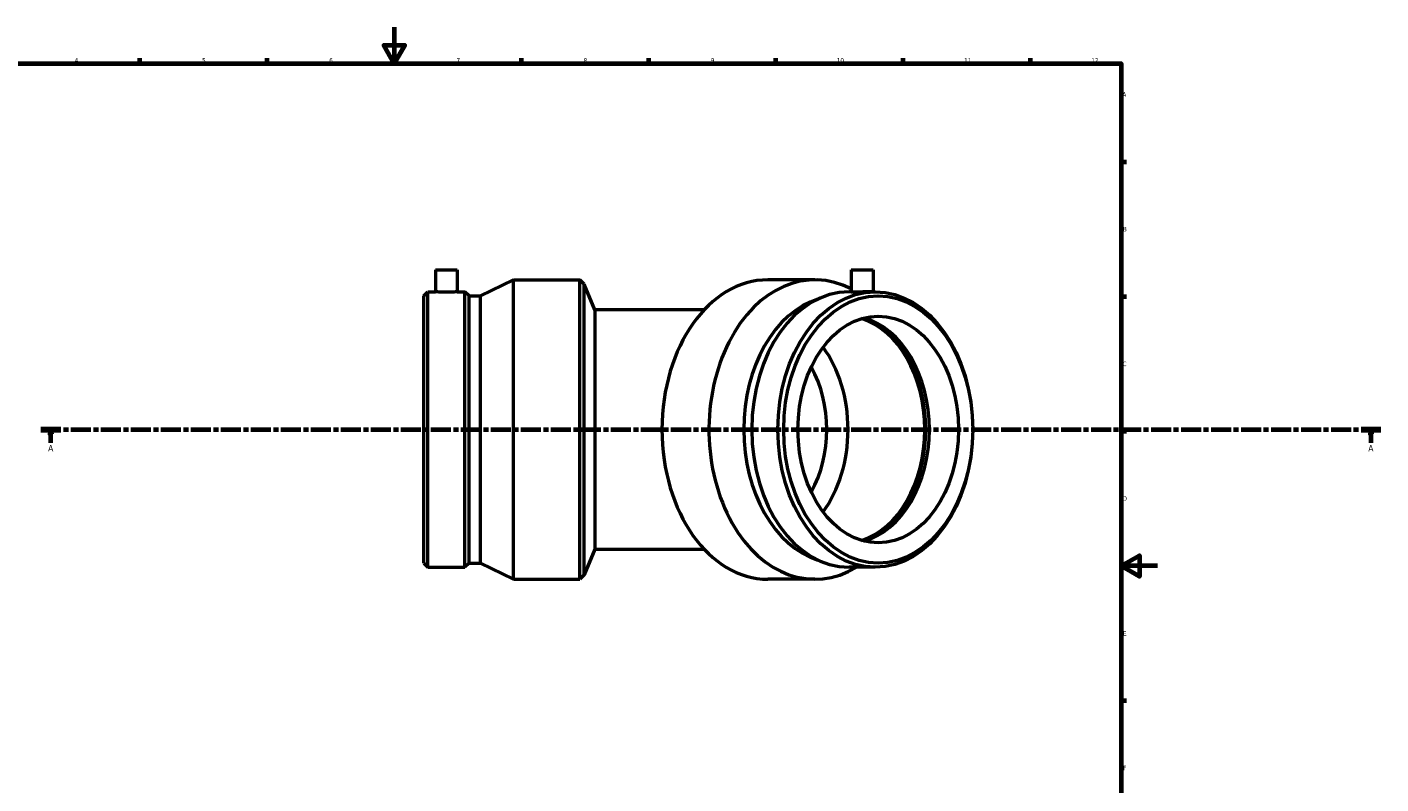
# Model space of a CAD drawing. Header units: millimetres. Extents: x -416 to 1463, y -239 to 1241.
# Tile 4 of 6: x 218 to 964, y 177 to 594. Entities that reach past the tile are written whole.
import ezdxf

# ---------------------------------------------------------------- set-up
doc = ezdxf.new("R2010")
doc.units = ezdxf.units.MM
doc.linetypes.add('CHAIN', pattern=[0.3543, 0.2362, -0.0295, 0.0591, -0.0295])
for name, color, linetype, lineweight in [('Border (ISO)', 7, 'Continuous', 70), ('Section Line (ISO)', 7, 'CHAIN', 70), ('Visible (ISO)', 7, 'Continuous', 50)]:
    doc.layers.add(name, color=color, linetype=linetype, lineweight=lineweight)
doc.styles.add('Label Text (ISO)', font='tahoma.ttf')
doc.styles.add('Note Text (ISO)', font='tahoma.ttf')

# ---------------------------------------------------------------- blocks, each defined once
blk = doc.blocks.new('Borders Default Border')
at = {"layer": 'Border (ISO)'}
for p, q in [((280.33, 574), (280.33, 576.9)), ((350.42, 574), (350.42, 576.9)), ((490.58, 574), (490.58, 576.9)), ((560.67, 574), (560.67, 576.9)), ((630.75, 574), (630.75, 576.9)), ((700.83, 574), (700.83, 576.9)), ((770.92, 574), (770.92, 576.9)), ((821, 519.75), (823.9, 519.75)), ((821, 445.5), (823.9, 445.5)), ((821, 371.25), (823.9, 371.25)), ((821, 222.75), (823.9, 222.75))]:
    blk.add_line(p, q, dxfattribs=at)
at = {"layer": 'Border (ISO)', "flags": 128}
for points in [[(420.5, 594), (420.5, 574), (414.73, 584), (426.27, 584), (420.5, 574)], [(20, 20), (20, 574), (821, 574), (821, 20), (20, 20)], [(841, 297), (821, 297), (831, 302.77), (831, 291.23), (821, 297)]]:
    blk.add_lwpolyline(points, dxfattribs=at)
at = {"layer": 'Border (ISO)', "color": 232, "true_color": 0xca0064, "char_height": 2.5, "attachment_point": 7, "style": 'Note Text (ISO)'}
for s, insert in [('4', (244.42, 574.4)), ('5', (314.64, 574.35)), ('6', (384.66, 574.35)), ('7', (454.77, 574.4)), ('8', (524.81, 574.34)), ('9', (594.88, 574.35)), ('10', (664.29, 574.35)), ('11', (734.37, 574.4)), ('12', (804.46, 574.4)), ('A', (821.59, 555.62)), ('B', (821.89, 481.37)), ('C', (821.73, 407.08)), ('D', (821.73, 332.88)), ('E', (821.94, 258.63)), ('F', (822, 184.38))]:
    blk.add_mtext(s, dxfattribs=dict(at, insert=insert))
blk = doc.blocks.new('2dTransSection0')
at = {"layer": 'Section Line (ISO)', "linetype": 'CHAIN', "ltscale": 46.650017}
blk.add_line((225.84, 372.18), (964.01, 372.18), dxfattribs=at)
at = {"layer": 'Section Line (ISO)', "linetype": 'Continuous', "lineweight": 140}
for p, q in [((225.84, 372.18), (236.77, 372.18)), ((953.08, 372.18), (964.01, 372.18))]:
    blk.add_line(p, q, dxfattribs=at)
at = {"layer": 'Section Line (ISO)', "linetype": 'Continuous'}
for p, q in [((231.31, 372.18), (230.81, 369.68)), ((230.81, 369.68), (231.81, 369.68)), ((231.31, 369.68), (231.31, 372.18)), ((231.81, 369.68), (231.31, 372.18)), ((231.31, 364.77), (231.31, 369.68)), ((958.55, 372.18), (958.05, 369.68)), ((958.05, 369.68), (959.05, 369.68)), ((958.55, 369.68), (958.55, 372.18)), ((959.05, 369.68), (958.55, 372.18)), ((958.55, 364.77), (958.55, 369.68))]:
    blk.add_line(p, q, dxfattribs=at)
at = {"layer": 'Section Line (ISO)', "linetype": 'Continuous', "flags": 128}
for points in [[(231.81, 369.68), (231.31, 372.18), (230.81, 369.68), (231.81, 369.68)], [(959.05, 369.68), (958.55, 372.18), (958.05, 369.68), (959.05, 369.68)]]:
    blk.add_lwpolyline(points, dxfattribs=at)
at = {"layer": 'Section Line (ISO)'}
for points in [[(231.81, 369.68), (231.31, 372.18), (230.81, 369.68), (231.81, 369.68)], [(959.05, 369.68), (958.55, 372.18), (958.05, 369.68), (959.05, 369.68)]]:
    blk.add_solid(points, dxfattribs=at)
at = {"layer": 'Section Line (ISO)', "char_height": 3.5, "attachment_point": 7, "style": 'Label Text (ISO)'}
for insert in [(229.82, 360.18), (957.06, 360.18)]:
    blk.add_mtext('A', dxfattribs=dict(at, insert=insert))

msp = doc.modelspace()

# ---------------------------------------------------------------- linework, layer by layer
at = {"layer": 'Visible (ISO)'}
for p, q in [((443.216, 460.177), (455.216, 460.177)), ((443.216, 460.177), (443.216, 448.077)), ((455.216, 460.177), (455.216, 448.077)), ((672.259, 460.177), (684.259, 460.177)), ((672.259, 460.177), (672.259, 447.959)), ((684.259, 460.177), (684.259, 448.077)), ((436.746, 445.8), (439.023, 448.077)), ((439.023, 296.277), (439.023, 448.077)), ((439.023, 448.077), (443.216, 448.077)), ((455.216, 448.077), (459.409, 448.077)), ((459.409, 296.277), (459.409, 448.077)), ((461.686, 445.8), (459.409, 448.077)), ((467.921, 445.8), (486.106, 454.677)), ((486.106, 289.677), (486.106, 454.677)), ((486.106, 454.677), (522.746, 454.677)), ((522.746, 289.677), (522.746, 454.677)), ((525.162, 452.261), (522.746, 454.677)), ((525.162, 292.094), (525.162, 452.261)), ((530.996, 438.177), (525.162, 452.261)), ((652.173, 454.677), (626.265, 454.677)), ((672.259, 448.077), (671.051, 448.077)), ((685.466, 448.077), (682.501, 448.077)), ((436.746, 298.554), (436.746, 445.8)), ((461.686, 298.554), (461.686, 445.8)), ((461.686, 445.8), (467.921, 445.8)), ((467.921, 298.554), (467.921, 445.8)), ((530.996, 438.177), (530.996, 306.177)), ((591.263, 438.177), (530.996, 438.177)), ((530.996, 306.177), (525.162, 292.094)), ((530.996, 306.177), (591.263, 306.177)), ((436.746, 298.554), (439.023, 296.277)), ((461.686, 298.554), (459.409, 296.277)), ((461.686, 298.554), (467.921, 298.554)), ((467.921, 298.554), (486.106, 289.677)), ((439.023, 296.277), (459.409, 296.277)), ((525.162, 292.094), (522.746, 289.677)), ((685.466, 296.277), (671.051, 296.277)), ((486.106, 289.677), (522.746, 289.677)), ((652.173, 289.677), (626.265, 289.677))]:
    msp.add_line(p, q, dxfattribs=at)
for centre, major_axis, start_param, end_param in [((652.173, 372.177), (0, -82.5), 2.7900965, 6.6859011), ((626.265, 372.177), (0, -82.5), 3.1415927, 6.2831853), ((671.051, 372.177), (0, -75.9), 3.1415927, 6.2831853), ((665.032, 372.177), (0, -73.623), 3.3570901, 6.0676879), ((668.558, 372.177), (0, 62.5), 3.3526679, 6.0721101), ((671.051, 372.177), (0, 62.5), 3.3239049, 6.100873), ((668.558, 372.177), (0, 63.249), 3.383104, 6.041674), ((626.265, 372.177), (0, -62.5), 0.7587295, 2.3828631), ((620.431, 372.177), (0, -54.25), 0.8858843, 2.2557084)]:
    msp.add_ellipse(centre, major_axis=major_axis, ratio=0.7071068, start_param=start_param, end_param=end_param, dxfattribs=at)
for centre, major_axis in [((685.466, 372.177), (0, -75.9)), ((687.076, 372.177), (0, -73.623)), ((687.076, 372.177), (0, -62.5))]:
    msp.add_ellipse(centre, major_axis=major_axis, ratio=0.7071068, dxfattribs=at)
for points, knots in [([(455.216, 448.077), (455.216, 448.077), (455.065, 448.065), (454.453, 448.02), (453.991, 447.989), (452.926, 447.929), (452.251, 447.897), (450.773, 447.852), (449.969, 447.84), (448.462, 447.84), (447.658, 447.852), (446.18, 447.897), (445.506, 447.929), (444.441, 447.989), (443.979, 448.02), (443.366, 448.065), (443.216, 448.077), (443.216, 448.077)], [0.904453, 0.904453, 0.904453, 0.904453, 1.1305661, 1.1305661, 1.3566792, 1.3566792, 1.5827926, 1.5827926, 1.808906, 1.808906, 2.0350194, 2.0350194, 2.2611328, 2.2611328, 2.4872459, 2.4872459, 2.713359, 2.713359, 2.713359, 2.713359]), ([(674.016, 447.84), (673.483, 447.84), (673.021, 447.852), (672.409, 447.897), (672.259, 447.929), (672.259, 447.959)], [0, 0, 0, 0, 0.2261134, 0.2261134, 0.4522268, 0.4522268, 0.4522268, 0.4522268]), ([(682.501, 448.077), (681.968, 448.077), (681.293, 448.065), (679.815, 448.02), (679.012, 447.989), (677.506, 447.929), (676.702, 447.897), (675.224, 447.852), (674.549, 447.84), (674.016, 447.84)], [2.71335902, 2.71335902, 2.71335902, 2.71335902, 2.93947212, 2.93947212, 3.16558522, 3.16558522, 3.39169862, 3.39169862, 3.61781203, 3.61781203, 3.61781203, 3.61781203])]:
    msp.add_open_spline(points, degree=3, knots=knots, dxfattribs=at)

# ---------------------------------------------------------------- block references
msp.add_blockref('Borders Default Border', (0, 0))
at = {"layer": 'Section Line (ISO)'}
msp.add_blockref('2dTransSection0', (0, 0), dxfattribs=at)

doc.saveas('drawing.dxf')
